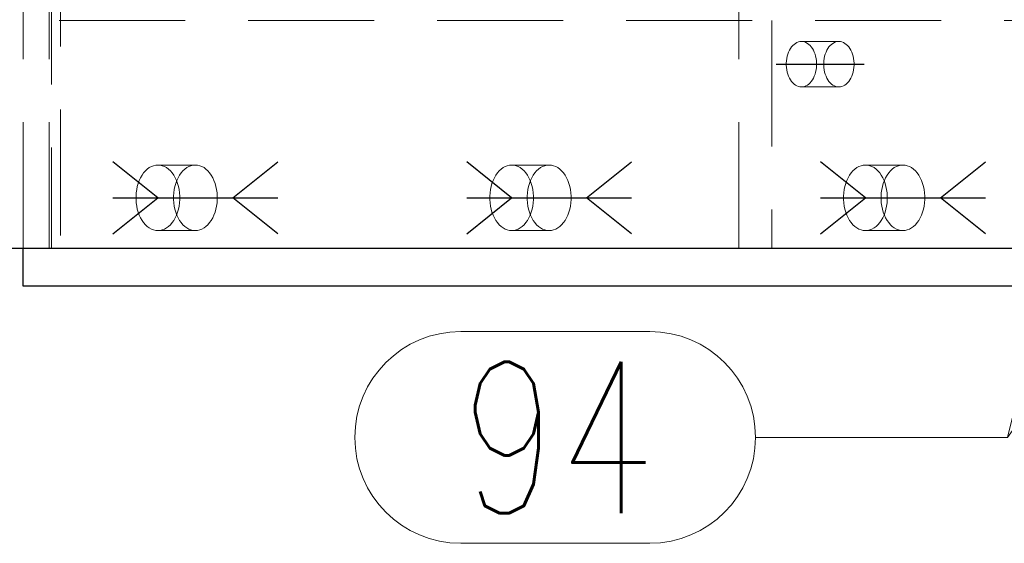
# Model space of a CAD drawing. Header units: millimetres. Extents: x 3528 to 4122, y 12541 to 12988.
# Tile 30 of 47: x 3917 to 3936, y 12706 to 12717. Entities that reach past the tile are written whole.
import ezdxf

# ---------------------------------------------------------------- set-up
doc = ezdxf.new("R2010")
doc.units = ezdxf.units.MM
doc.header["$LTSCALE"] = 10
doc.linetypes.add('HIDDEN', pattern=[0.375, 0.25, -0.125])
doc.linetypes.add('MITTE', pattern=[2, 1.25, -0.25, 0.25, -0.25])
for name, color, linetype in [('PS_BOLT', 4, 'Continuous'), ('PS_MID', 5, 'MITTE'), ('PS_SHAPE', 3, 'Continuous')]:
    doc.layers.add(name, color=color, linetype=linetype)
for name, color, linetype, lineweight in [('PS_Hidden', 2, 'HIDDEN', 9), ('PS_Pos', 1, 'Continuous', 15), ('PS_SOLID', 7, 'Continuous', 30)]:
    doc.layers.add(name, color=color, linetype=linetype, lineweight=lineweight)
doc.styles.add('simplex', font='simplex.shx', dxfattribs={"width": 0.75})

# ---------------------------------------------------------------- blocks, each defined once
blk = doc.blocks.new('*X321')
at = {"color": 30, "linetype": 'Continuous'}
for p, q in [((3919.292, 12713.204), (3918.399, 12713.918)), ((3920.779, 12713.204), (3921.672, 12713.918)), ((3918.399, 12712.49), (3919.292, 12713.204)), ((3918.399, 12713.204), (3921.672, 12713.204)), ((3921.672, 12712.49), (3920.779, 12713.204))]:
    blk.add_line(p, q, dxfattribs=at)
blk = doc.blocks.new('*X326')
at = {"color": 30, "linetype": 'Continuous'}
for p, q in [((3926.311, 12713.204), (3925.419, 12713.918)), ((3927.799, 12713.204), (3928.691, 12713.918)), ((3925.419, 12712.49), (3926.311, 12713.204)), ((3925.419, 12713.204), (3928.691, 12713.204)), ((3928.691, 12712.49), (3927.799, 12713.204))]:
    blk.add_line(p, q, dxfattribs=at)
blk = doc.blocks.new('*X330')
at = {"layer": 'PS_Hidden', "color": 2, "linetype": 'HIDDEN'}
for p, q in [((3917.361, 12722.454), (3917.361, 12711.454)), ((3916.618, 12712.204), (3916.618, 12721.704)), ((3917.132, 12712.204), (3917.132, 12721.704)), ((3917.18, 12721.704), (3917.18, 12712.204)), ((3930.821, 12712.204), (3930.821, 12721.704)), ((3699.831, 12716.719), (3950.391, 12716.719)), ((3931.477, 12716.719), (3931.477, 12712.204)), ((3931.823, 12716.13), (3931.843, 12716.164)), ((3931.843, 12716.164), (3931.865, 12716.196)), ((3931.865, 12716.196), (3931.889, 12716.224)), ((3931.889, 12716.224), (3931.915, 12716.248)), ((3931.915, 12716.248), (3931.942, 12716.268)), ((3931.942, 12716.268), (3931.971, 12716.284)), ((3931.971, 12716.284), (3932, 12716.295)), ((3932, 12716.295), (3932.03, 12716.302)), ((3932.03, 12716.302), (3932.061, 12716.304)), ((3932.061, 12716.304), (3932.091, 12716.302)), ((3932.804, 12716.304), (3932.061, 12716.304)), ((3932.091, 12716.302), (3932.121, 12716.295)), ((3932.121, 12716.295), (3932.151, 12716.284)), ((3932.151, 12716.284), (3932.179, 12716.268)), ((3932.179, 12716.268), (3932.207, 12716.248)), ((3932.207, 12716.248), (3932.233, 12716.224)), ((3932.233, 12716.224), (3932.257, 12716.196)), ((3932.257, 12716.196), (3932.279, 12716.164)), ((3932.279, 12716.164), (3932.299, 12716.13)), ((3932.586, 12716.164), (3932.567, 12716.13)), ((3932.608, 12716.196), (3932.586, 12716.164)), ((3932.633, 12716.224), (3932.608, 12716.196)), ((3932.658, 12716.248), (3932.633, 12716.224)), ((3932.686, 12716.268), (3932.658, 12716.248)), ((3932.714, 12716.284), (3932.686, 12716.268)), ((3932.744, 12716.295), (3932.714, 12716.284)), ((3932.774, 12716.302), (3932.744, 12716.295)), ((3932.804, 12716.304), (3932.774, 12716.302)), ((3932.835, 12716.302), (3932.804, 12716.304)), ((3932.865, 12716.295), (3932.835, 12716.302)), ((3932.894, 12716.284), (3932.865, 12716.295)), ((3932.923, 12716.268), (3932.894, 12716.284)), ((3932.95, 12716.248), (3932.923, 12716.268)), ((3932.976, 12716.224), (3932.95, 12716.248)), ((3933, 12716.196), (3932.976, 12716.224)), ((3933.022, 12716.164), (3933, 12716.196)), ((3933.042, 12716.13), (3933.022, 12716.164)), ((3931.769, 12715.967), (3931.779, 12716.011)), ((3931.779, 12716.011), (3931.791, 12716.053)), ((3931.791, 12716.053), (3931.805, 12716.092)), ((3931.805, 12716.092), (3931.823, 12716.13)), ((3932.299, 12716.13), (3932.316, 12716.092)), ((3932.316, 12716.092), (3932.331, 12716.053)), ((3932.331, 12716.053), (3932.343, 12716.011)), ((3932.343, 12716.011), (3932.352, 12715.967)), ((3932.522, 12716.011), (3932.513, 12715.967)), ((3932.534, 12716.053), (3932.522, 12716.011)), ((3932.549, 12716.092), (3932.534, 12716.053)), ((3932.567, 12716.13), (3932.549, 12716.092)), ((3933.06, 12716.092), (3933.042, 12716.13)), ((3933.074, 12716.053), (3933.06, 12716.092)), ((3933.087, 12716.011), (3933.074, 12716.053)), ((3933.096, 12715.967), (3933.087, 12716.011)), ((3931.76, 12715.877), (3931.763, 12715.923)), ((3931.76, 12715.832), (3931.76, 12715.877)), ((3931.763, 12715.786), (3931.76, 12715.832)), ((3931.763, 12715.923), (3931.769, 12715.967)), ((3931.769, 12715.742), (3931.763, 12715.786)), ((3932.352, 12715.967), (3932.358, 12715.923)), ((3932.358, 12715.786), (3932.352, 12715.742)), ((3932.358, 12715.923), (3932.361, 12715.877)), ((3932.361, 12715.832), (3932.358, 12715.786)), ((3932.361, 12715.877), (3932.361, 12715.832)), ((3932.507, 12715.923), (3932.504, 12715.877)), ((3932.504, 12715.877), (3932.504, 12715.832)), ((3932.504, 12715.832), (3932.507, 12715.786)), ((3932.513, 12715.967), (3932.507, 12715.923)), ((3932.507, 12715.786), (3932.513, 12715.742)), ((3933.102, 12715.923), (3933.096, 12715.967)), ((3933.096, 12715.742), (3933.102, 12715.786)), ((3933.105, 12715.877), (3933.102, 12715.923)), ((3933.102, 12715.786), (3933.105, 12715.832)), ((3933.105, 12715.832), (3933.105, 12715.877)), ((3931.779, 12715.698), (3931.769, 12715.742)), ((3931.791, 12715.656), (3931.779, 12715.698)), ((3931.805, 12715.616), (3931.791, 12715.656)), ((3931.823, 12715.579), (3931.805, 12715.616)), ((3931.843, 12715.544), (3931.823, 12715.579)), ((3932.299, 12715.579), (3932.279, 12715.544)), ((3932.316, 12715.616), (3932.299, 12715.579)), ((3932.331, 12715.656), (3932.316, 12715.616)), ((3932.343, 12715.698), (3932.331, 12715.656)), ((3932.352, 12715.742), (3932.343, 12715.698)), ((3932.513, 12715.742), (3932.522, 12715.698)), ((3932.522, 12715.698), (3932.534, 12715.656)), ((3932.534, 12715.656), (3932.549, 12715.616)), ((3932.549, 12715.616), (3932.567, 12715.579)), ((3932.567, 12715.579), (3932.586, 12715.544)), ((3933.022, 12715.544), (3933.042, 12715.579)), ((3933.042, 12715.579), (3933.06, 12715.616)), ((3933.06, 12715.616), (3933.074, 12715.656)), ((3933.074, 12715.656), (3933.087, 12715.698)), ((3933.087, 12715.698), (3933.096, 12715.742)), ((3931.865, 12715.513), (3931.843, 12715.544)), ((3931.889, 12715.485), (3931.865, 12715.513)), ((3931.915, 12715.461), (3931.889, 12715.485)), ((3931.942, 12715.441), (3931.915, 12715.461)), ((3931.971, 12715.425), (3931.942, 12715.441)), ((3932, 12715.414), (3931.971, 12715.425)), ((3932.03, 12715.407), (3932, 12715.414)), ((3932.061, 12715.404), (3932.03, 12715.407)), ((3932.091, 12715.407), (3932.061, 12715.404)), ((3932.804, 12715.404), (3932.061, 12715.404)), ((3932.121, 12715.414), (3932.091, 12715.407)), ((3932.151, 12715.425), (3932.121, 12715.414)), ((3932.179, 12715.441), (3932.151, 12715.425)), ((3932.207, 12715.461), (3932.179, 12715.441)), ((3932.233, 12715.485), (3932.207, 12715.461)), ((3932.257, 12715.513), (3932.233, 12715.485)), ((3932.279, 12715.544), (3932.257, 12715.513)), ((3932.586, 12715.544), (3932.608, 12715.513)), ((3932.608, 12715.513), (3932.633, 12715.485)), ((3932.633, 12715.485), (3932.658, 12715.461)), ((3932.658, 12715.461), (3932.686, 12715.441)), ((3932.686, 12715.441), (3932.714, 12715.425)), ((3932.714, 12715.425), (3932.744, 12715.414)), ((3932.744, 12715.414), (3932.774, 12715.407)), ((3932.774, 12715.407), (3932.804, 12715.404)), ((3932.804, 12715.404), (3932.835, 12715.407)), ((3932.835, 12715.407), (3932.865, 12715.414)), ((3932.865, 12715.414), (3932.894, 12715.425)), ((3932.894, 12715.425), (3932.923, 12715.441)), ((3932.923, 12715.441), (3932.95, 12715.461)), ((3932.95, 12715.461), (3932.976, 12715.485)), ((3932.976, 12715.485), (3933, 12715.513)), ((3933, 12715.513), (3933.022, 12715.544)), ((3919.12, 12713.802), (3919.162, 12713.825)), ((3919.162, 12713.825), (3919.204, 12713.841)), ((3919.204, 12713.841), (3919.248, 12713.851)), ((3919.248, 12713.851), (3919.292, 12713.854)), ((3919.292, 12713.854), (3919.336, 12713.851)), ((3920.035, 12713.854), (3919.292, 12713.854)), ((3919.336, 12713.851), (3919.379, 12713.841)), ((3919.379, 12713.841), (3919.422, 12713.825)), ((3919.422, 12713.825), (3919.463, 12713.802)), ((3919.905, 12713.825), (3919.864, 12713.802)), ((3919.948, 12713.841), (3919.905, 12713.825)), ((3919.991, 12713.851), (3919.948, 12713.841)), ((3920.035, 12713.854), (3919.991, 12713.851)), ((3920.079, 12713.851), (3920.035, 12713.854)), ((3920.123, 12713.841), (3920.079, 12713.851)), ((3920.165, 12713.825), (3920.123, 12713.841)), ((3920.207, 12713.802), (3920.165, 12713.825)), ((3926.14, 12713.802), (3926.181, 12713.825)), ((3926.181, 12713.825), (3926.224, 12713.841)), ((3926.224, 12713.841), (3926.267, 12713.851)), ((3926.267, 12713.851), (3926.311, 12713.854)), ((3926.311, 12713.854), (3926.355, 12713.851)), ((3927.055, 12713.854), (3926.311, 12713.854)), ((3926.355, 12713.851), (3926.399, 12713.841)), ((3926.399, 12713.841), (3926.441, 12713.825)), ((3926.441, 12713.825), (3926.483, 12713.802)), ((3926.925, 12713.825), (3926.884, 12713.802)), ((3926.968, 12713.841), (3926.925, 12713.825)), ((3927.011, 12713.851), (3926.968, 12713.841)), ((3927.055, 12713.854), (3927.011, 12713.851)), ((3927.099, 12713.851), (3927.055, 12713.854)), ((3927.142, 12713.841), (3927.099, 12713.851)), ((3927.185, 12713.825), (3927.142, 12713.841)), ((3927.226, 12713.802), (3927.185, 12713.825)), ((3933.16, 12713.802), (3933.201, 12713.825)), ((3933.201, 12713.825), (3933.243, 12713.841)), ((3933.243, 12713.841), (3933.287, 12713.851)), ((3933.287, 12713.851), (3933.331, 12713.854)), ((3933.331, 12713.854), (3933.375, 12713.851)), ((3934.075, 12713.854), (3933.331, 12713.854)), ((3933.375, 12713.851), (3933.418, 12713.841)), ((3933.418, 12713.841), (3933.461, 12713.825)), ((3933.461, 12713.825), (3933.502, 12713.802)), ((3933.945, 12713.825), (3933.903, 12713.802)), ((3933.987, 12713.841), (3933.945, 12713.825)), ((3934.031, 12713.851), (3933.987, 12713.841)), ((3934.075, 12713.854), (3934.031, 12713.851)), ((3934.119, 12713.851), (3934.075, 12713.854)), ((3934.162, 12713.841), (3934.119, 12713.851)), ((3934.205, 12713.825), (3934.162, 12713.841)), ((3934.246, 12713.802), (3934.205, 12713.825)), ((3918.948, 12713.602), (3918.977, 12713.652)), ((3918.977, 12713.652), (3919.009, 12713.698)), ((3919.009, 12713.698), (3919.043, 12713.738)), ((3919.043, 12713.738), (3919.081, 12713.773)), ((3919.081, 12713.773), (3919.12, 12713.802)), ((3919.463, 12713.802), (3919.503, 12713.773)), ((3919.503, 12713.773), (3919.54, 12713.738)), ((3919.54, 12713.738), (3919.575, 12713.698)), ((3919.575, 12713.698), (3919.607, 12713.652)), ((3919.607, 12713.652), (3919.635, 12713.602)), ((3919.72, 12713.652), (3919.692, 12713.602)), ((3919.752, 12713.698), (3919.72, 12713.652)), ((3919.787, 12713.738), (3919.752, 12713.698)), ((3919.825, 12713.773), (3919.787, 12713.738)), ((3919.864, 12713.802), (3919.825, 12713.773)), ((3920.246, 12713.773), (3920.207, 12713.802)), ((3920.284, 12713.738), (3920.246, 12713.773)), ((3920.318, 12713.698), (3920.284, 12713.738)), ((3920.35, 12713.652), (3920.318, 12713.698)), ((3920.379, 12713.602), (3920.35, 12713.652)), ((3925.968, 12713.602), (3925.996, 12713.652)), ((3925.996, 12713.652), (3926.028, 12713.698)), ((3926.028, 12713.698), (3926.063, 12713.738)), ((3926.063, 12713.738), (3926.1, 12713.773)), ((3926.1, 12713.773), (3926.14, 12713.802)), ((3926.483, 12713.802), (3926.522, 12713.773)), ((3926.522, 12713.773), (3926.56, 12713.738)), ((3926.56, 12713.738), (3926.594, 12713.698)), ((3926.594, 12713.698), (3926.626, 12713.652)), ((3926.626, 12713.652), (3926.655, 12713.602)), ((3926.74, 12713.652), (3926.711, 12713.602)), ((3926.772, 12713.698), (3926.74, 12713.652)), ((3926.807, 12713.738), (3926.772, 12713.698)), ((3926.844, 12713.773), (3926.807, 12713.738)), ((3926.884, 12713.802), (3926.844, 12713.773)), ((3927.266, 12713.773), (3927.226, 12713.802)), ((3927.303, 12713.738), (3927.266, 12713.773)), ((3927.338, 12713.698), (3927.303, 12713.738)), ((3927.37, 12713.652), (3927.338, 12713.698)), ((3927.399, 12713.602), (3927.37, 12713.652)), ((3932.987, 12713.602), (3933.016, 12713.652)), ((3933.016, 12713.652), (3933.048, 12713.698)), ((3933.048, 12713.698), (3933.083, 12713.738)), ((3933.083, 12713.738), (3933.12, 12713.773)), ((3933.12, 12713.773), (3933.16, 12713.802)), ((3933.502, 12713.802), (3933.542, 12713.773)), ((3933.542, 12713.773), (3933.579, 12713.738)), ((3933.579, 12713.738), (3933.614, 12713.698)), ((3933.614, 12713.698), (3933.646, 12713.652)), ((3933.646, 12713.652), (3933.675, 12713.602)), ((3933.76, 12713.652), (3933.731, 12713.602)), ((3933.792, 12713.698), (3933.76, 12713.652)), ((3933.826, 12713.738), (3933.792, 12713.698)), ((3933.864, 12713.773), (3933.826, 12713.738)), ((3933.903, 12713.802), (3933.864, 12713.773)), ((3934.286, 12713.773), (3934.246, 12713.802)), ((3934.323, 12713.738), (3934.286, 12713.773)), ((3934.358, 12713.698), (3934.323, 12713.738)), ((3934.39, 12713.652), (3934.358, 12713.698)), ((3934.418, 12713.602), (3934.39, 12713.652)), ((3918.871, 12713.367), (3918.884, 12713.43)), ((3918.884, 12713.43), (3918.902, 12713.491)), ((3918.902, 12713.491), (3918.923, 12713.548)), ((3918.923, 12713.548), (3918.948, 12713.602)), ((3919.628, 12713.43), (3919.615, 12713.367)), ((3919.645, 12713.491), (3919.628, 12713.43)), ((3919.635, 12713.602), (3919.661, 12713.548)), ((3919.667, 12713.548), (3919.645, 12713.491)), ((3919.661, 12713.548), (3919.682, 12713.491)), ((3919.692, 12713.602), (3919.667, 12713.548)), ((3919.682, 12713.491), (3919.699, 12713.43)), ((3919.699, 12713.43), (3919.712, 12713.367)), ((3920.404, 12713.548), (3920.379, 12713.602)), ((3920.426, 12713.491), (3920.404, 12713.548)), ((3920.443, 12713.43), (3920.426, 12713.491)), ((3920.456, 12713.367), (3920.443, 12713.43)), ((3925.891, 12713.367), (3925.904, 12713.43)), ((3925.904, 12713.43), (3925.921, 12713.491)), ((3925.921, 12713.491), (3925.943, 12713.548)), ((3925.943, 12713.548), (3925.968, 12713.602)), ((3926.648, 12713.43), (3926.634, 12713.367)), ((3926.665, 12713.491), (3926.648, 12713.43)), ((3926.655, 12713.602), (3926.68, 12713.548)), ((3926.686, 12713.548), (3926.665, 12713.491)), ((3926.68, 12713.548), (3926.701, 12713.491)), ((3926.711, 12713.602), (3926.686, 12713.548)), ((3926.701, 12713.491), (3926.719, 12713.43)), ((3926.719, 12713.43), (3926.732, 12713.367)), ((3927.424, 12713.548), (3927.399, 12713.602)), ((3927.445, 12713.491), (3927.424, 12713.548)), ((3927.463, 12713.43), (3927.445, 12713.491)), ((3927.476, 12713.367), (3927.463, 12713.43)), ((3932.91, 12713.367), (3932.923, 12713.43)), ((3932.923, 12713.43), (3932.941, 12713.491)), ((3932.941, 12713.491), (3932.962, 12713.548)), ((3932.962, 12713.548), (3932.987, 12713.602)), ((3933.667, 12713.43), (3933.654, 12713.367)), ((3933.684, 12713.491), (3933.667, 12713.43)), ((3933.675, 12713.602), (3933.7, 12713.548)), ((3933.706, 12713.548), (3933.684, 12713.491)), ((3933.7, 12713.548), (3933.721, 12713.491)), ((3933.731, 12713.602), (3933.706, 12713.548)), ((3933.721, 12713.491), (3933.738, 12713.43)), ((3933.738, 12713.43), (3933.752, 12713.367)), ((3934.443, 12713.548), (3934.418, 12713.602)), ((3934.465, 12713.491), (3934.443, 12713.548)), ((3934.482, 12713.43), (3934.465, 12713.491)), ((3934.495, 12713.367), (3934.482, 12713.43)), ((3918.858, 12713.237), (3918.862, 12713.303)), ((3918.858, 12713.171), (3918.858, 12713.237)), ((3918.862, 12713.303), (3918.871, 12713.367)), ((3919.606, 12713.303), (3919.601, 12713.237)), ((3919.601, 12713.237), (3919.601, 12713.171)), ((3919.615, 12713.367), (3919.606, 12713.303)), ((3919.712, 12713.367), (3919.721, 12713.303)), ((3919.721, 12713.303), (3919.726, 12713.237)), ((3919.726, 12713.237), (3919.726, 12713.171)), ((3920.465, 12713.303), (3920.456, 12713.367)), ((3920.469, 12713.237), (3920.465, 12713.303)), ((3920.469, 12713.171), (3920.469, 12713.237)), ((3925.877, 12713.237), (3925.882, 12713.303)), ((3925.877, 12713.171), (3925.877, 12713.237)), ((3925.882, 12713.303), (3925.891, 12713.367)), ((3926.625, 12713.303), (3926.621, 12713.237)), ((3926.621, 12713.237), (3926.621, 12713.171)), ((3926.634, 12713.367), (3926.625, 12713.303)), ((3926.732, 12713.367), (3926.741, 12713.303)), ((3926.741, 12713.303), (3926.745, 12713.237)), ((3926.745, 12713.237), (3926.745, 12713.171)), ((3927.485, 12713.303), (3927.476, 12713.367)), ((3927.489, 12713.237), (3927.485, 12713.303)), ((3927.489, 12713.171), (3927.489, 12713.237)), ((3932.897, 12713.237), (3932.901, 12713.303)), ((3932.897, 12713.171), (3932.897, 12713.237)), ((3932.901, 12713.303), (3932.91, 12713.367)), ((3933.645, 12713.303), (3933.641, 12713.237)), ((3933.641, 12713.237), (3933.641, 12713.171)), ((3933.654, 12713.367), (3933.645, 12713.303)), ((3933.752, 12713.367), (3933.76, 12713.303)), ((3933.76, 12713.303), (3933.765, 12713.237)), ((3933.765, 12713.237), (3933.765, 12713.171)), ((3934.504, 12713.303), (3934.495, 12713.367)), ((3934.509, 12713.237), (3934.504, 12713.303)), ((3934.509, 12713.171), (3934.509, 12713.237)), ((3918.862, 12713.106), (3918.858, 12713.171)), ((3918.871, 12713.041), (3918.862, 12713.106)), ((3918.884, 12712.979), (3918.871, 12713.041)), ((3919.601, 12713.171), (3919.606, 12713.106)), ((3919.606, 12713.106), (3919.615, 12713.041)), ((3919.615, 12713.041), (3919.628, 12712.979)), ((3919.712, 12713.041), (3919.699, 12712.979)), ((3919.721, 12713.106), (3919.712, 12713.041)), ((3919.726, 12713.171), (3919.721, 12713.106)), ((3920.443, 12712.979), (3920.456, 12713.041)), ((3920.456, 12713.041), (3920.465, 12713.106)), ((3920.465, 12713.106), (3920.469, 12713.171)), ((3925.882, 12713.106), (3925.877, 12713.171)), ((3925.891, 12713.041), (3925.882, 12713.106)), ((3925.904, 12712.979), (3925.891, 12713.041)), ((3926.621, 12713.171), (3926.625, 12713.106)), ((3926.625, 12713.106), (3926.634, 12713.041)), ((3926.634, 12713.041), (3926.648, 12712.979)), ((3926.732, 12713.041), (3926.719, 12712.979)), ((3926.741, 12713.106), (3926.732, 12713.041)), ((3926.745, 12713.171), (3926.741, 12713.106)), ((3927.463, 12712.979), (3927.476, 12713.041)), ((3927.476, 12713.041), (3927.485, 12713.106)), ((3927.485, 12713.106), (3927.489, 12713.171)), ((3932.901, 12713.106), (3932.897, 12713.171)), ((3932.91, 12713.041), (3932.901, 12713.106)), ((3932.923, 12712.979), (3932.91, 12713.041)), ((3933.641, 12713.171), (3933.645, 12713.106)), ((3933.645, 12713.106), (3933.654, 12713.041)), ((3933.654, 12713.041), (3933.667, 12712.979)), ((3933.752, 12713.041), (3933.738, 12712.979)), ((3933.76, 12713.106), (3933.752, 12713.041)), ((3933.765, 12713.171), (3933.76, 12713.106)), ((3934.482, 12712.979), (3934.495, 12713.041)), ((3934.495, 12713.041), (3934.504, 12713.106)), ((3934.504, 12713.106), (3934.509, 12713.171)), ((3918.902, 12712.918), (3918.884, 12712.979)), ((3918.923, 12712.861), (3918.902, 12712.918)), ((3918.948, 12712.807), (3918.923, 12712.861)), ((3919.628, 12712.979), (3919.645, 12712.918)), ((3919.661, 12712.861), (3919.635, 12712.807)), ((3919.645, 12712.918), (3919.667, 12712.861)), ((3919.682, 12712.918), (3919.661, 12712.861)), ((3919.667, 12712.861), (3919.692, 12712.807)), ((3919.699, 12712.979), (3919.682, 12712.918)), ((3920.379, 12712.807), (3920.404, 12712.861)), ((3920.404, 12712.861), (3920.426, 12712.918)), ((3920.426, 12712.918), (3920.443, 12712.979)), ((3925.921, 12712.918), (3925.904, 12712.979)), ((3925.943, 12712.861), (3925.921, 12712.918)), ((3925.968, 12712.807), (3925.943, 12712.861)), ((3926.648, 12712.979), (3926.665, 12712.918)), ((3926.68, 12712.861), (3926.655, 12712.807)), ((3926.665, 12712.918), (3926.686, 12712.861)), ((3926.701, 12712.918), (3926.68, 12712.861)), ((3926.686, 12712.861), (3926.711, 12712.807)), ((3926.719, 12712.979), (3926.701, 12712.918)), ((3927.399, 12712.807), (3927.424, 12712.861)), ((3927.424, 12712.861), (3927.445, 12712.918)), ((3927.445, 12712.918), (3927.463, 12712.979)), ((3932.941, 12712.918), (3932.923, 12712.979)), ((3932.962, 12712.861), (3932.941, 12712.918)), ((3932.987, 12712.807), (3932.962, 12712.861)), ((3933.667, 12712.979), (3933.684, 12712.918)), ((3933.7, 12712.861), (3933.675, 12712.807)), ((3933.684, 12712.918), (3933.706, 12712.861)), ((3933.721, 12712.918), (3933.7, 12712.861)), ((3933.706, 12712.861), (3933.731, 12712.807)), ((3933.738, 12712.979), (3933.721, 12712.918)), ((3934.418, 12712.807), (3934.443, 12712.861)), ((3934.443, 12712.861), (3934.465, 12712.918)), ((3934.465, 12712.918), (3934.482, 12712.979)), ((3918.977, 12712.757), (3918.948, 12712.807)), ((3919.009, 12712.711), (3918.977, 12712.757)), ((3919.043, 12712.671), (3919.009, 12712.711)), ((3919.081, 12712.636), (3919.043, 12712.671)), ((3919.54, 12712.671), (3919.503, 12712.636)), ((3919.575, 12712.711), (3919.54, 12712.671)), ((3919.607, 12712.757), (3919.575, 12712.711)), ((3919.635, 12712.807), (3919.607, 12712.757)), ((3919.692, 12712.807), (3919.72, 12712.757)), ((3919.72, 12712.757), (3919.752, 12712.711)), ((3919.752, 12712.711), (3919.787, 12712.671)), ((3919.787, 12712.671), (3919.825, 12712.636)), ((3920.246, 12712.636), (3920.284, 12712.671)), ((3920.284, 12712.671), (3920.318, 12712.711)), ((3920.318, 12712.711), (3920.35, 12712.757)), ((3920.35, 12712.757), (3920.379, 12712.807)), ((3925.996, 12712.757), (3925.968, 12712.807)), ((3926.028, 12712.711), (3925.996, 12712.757)), ((3926.063, 12712.671), (3926.028, 12712.711)), ((3926.1, 12712.636), (3926.063, 12712.671)), ((3926.56, 12712.671), (3926.522, 12712.636)), ((3926.594, 12712.711), (3926.56, 12712.671)), ((3926.626, 12712.757), (3926.594, 12712.711)), ((3926.655, 12712.807), (3926.626, 12712.757)), ((3926.711, 12712.807), (3926.74, 12712.757)), ((3926.74, 12712.757), (3926.772, 12712.711)), ((3926.772, 12712.711), (3926.807, 12712.671)), ((3926.807, 12712.671), (3926.844, 12712.636)), ((3927.266, 12712.636), (3927.303, 12712.671)), ((3927.303, 12712.671), (3927.338, 12712.711)), ((3927.338, 12712.711), (3927.37, 12712.757)), ((3927.37, 12712.757), (3927.399, 12712.807)), ((3933.016, 12712.757), (3932.987, 12712.807)), ((3933.048, 12712.711), (3933.016, 12712.757)), ((3933.083, 12712.671), (3933.048, 12712.711)), ((3933.12, 12712.636), (3933.083, 12712.671)), ((3933.579, 12712.671), (3933.542, 12712.636)), ((3933.614, 12712.711), (3933.579, 12712.671)), ((3933.646, 12712.757), (3933.614, 12712.711)), ((3933.675, 12712.807), (3933.646, 12712.757)), ((3933.731, 12712.807), (3933.76, 12712.757)), ((3933.76, 12712.757), (3933.792, 12712.711)), ((3933.792, 12712.711), (3933.826, 12712.671)), ((3933.826, 12712.671), (3933.864, 12712.636)), ((3934.286, 12712.636), (3934.323, 12712.671)), ((3934.323, 12712.671), (3934.358, 12712.711)), ((3934.358, 12712.711), (3934.39, 12712.757)), ((3934.39, 12712.757), (3934.418, 12712.807)), ((3919.12, 12712.607), (3919.081, 12712.636)), ((3919.162, 12712.584), (3919.12, 12712.607)), ((3919.204, 12712.568), (3919.162, 12712.584)), ((3919.248, 12712.558), (3919.204, 12712.568)), ((3919.292, 12712.554), (3919.248, 12712.558)), ((3919.336, 12712.558), (3919.292, 12712.554)), ((3920.035, 12712.554), (3919.292, 12712.554)), ((3919.379, 12712.568), (3919.336, 12712.558)), ((3919.422, 12712.584), (3919.379, 12712.568)), ((3919.463, 12712.607), (3919.422, 12712.584)), ((3919.503, 12712.636), (3919.463, 12712.607)), ((3919.825, 12712.636), (3919.864, 12712.607)), ((3919.864, 12712.607), (3919.905, 12712.584)), ((3919.905, 12712.584), (3919.948, 12712.568)), ((3919.948, 12712.568), (3919.991, 12712.558)), ((3919.991, 12712.558), (3920.035, 12712.554)), ((3920.035, 12712.554), (3920.079, 12712.558)), ((3920.079, 12712.558), (3920.123, 12712.568)), ((3920.123, 12712.568), (3920.165, 12712.584)), ((3920.165, 12712.584), (3920.207, 12712.607)), ((3920.207, 12712.607), (3920.246, 12712.636)), ((3926.14, 12712.607), (3926.1, 12712.636)), ((3926.181, 12712.584), (3926.14, 12712.607)), ((3926.224, 12712.568), (3926.181, 12712.584)), ((3926.267, 12712.558), (3926.224, 12712.568)), ((3926.311, 12712.554), (3926.267, 12712.558)), ((3926.355, 12712.558), (3926.311, 12712.554)), ((3927.055, 12712.554), (3926.311, 12712.554)), ((3926.399, 12712.568), (3926.355, 12712.558)), ((3926.441, 12712.584), (3926.399, 12712.568)), ((3926.483, 12712.607), (3926.441, 12712.584)), ((3926.522, 12712.636), (3926.483, 12712.607)), ((3926.844, 12712.636), (3926.884, 12712.607)), ((3926.884, 12712.607), (3926.925, 12712.584)), ((3926.925, 12712.584), (3926.968, 12712.568)), ((3926.968, 12712.568), (3927.011, 12712.558)), ((3927.011, 12712.558), (3927.055, 12712.554)), ((3927.055, 12712.554), (3927.099, 12712.558)), ((3927.099, 12712.558), (3927.142, 12712.568)), ((3927.142, 12712.568), (3927.185, 12712.584)), ((3927.185, 12712.584), (3927.226, 12712.607)), ((3927.226, 12712.607), (3927.266, 12712.636)), ((3933.16, 12712.607), (3933.12, 12712.636)), ((3933.201, 12712.584), (3933.16, 12712.607)), ((3933.243, 12712.568), (3933.201, 12712.584)), ((3933.287, 12712.558), (3933.243, 12712.568)), ((3933.331, 12712.554), (3933.287, 12712.558)), ((3933.375, 12712.558), (3933.331, 12712.554)), ((3934.075, 12712.554), (3933.331, 12712.554)), ((3933.418, 12712.568), (3933.375, 12712.558)), ((3933.461, 12712.584), (3933.418, 12712.568)), ((3933.502, 12712.607), (3933.461, 12712.584)), ((3933.542, 12712.636), (3933.502, 12712.607)), ((3933.864, 12712.636), (3933.903, 12712.607)), ((3933.903, 12712.607), (3933.945, 12712.584)), ((3933.945, 12712.584), (3933.987, 12712.568)), ((3933.987, 12712.568), (3934.031, 12712.558)), ((3934.031, 12712.558), (3934.075, 12712.554)), ((3934.075, 12712.554), (3934.119, 12712.558)), ((3934.119, 12712.558), (3934.162, 12712.568)), ((3934.162, 12712.568), (3934.205, 12712.584)), ((3934.205, 12712.584), (3934.246, 12712.607)), ((3934.246, 12712.607), (3934.286, 12712.636))]:
    blk.add_line(p, q, dxfattribs=at)
at = {"layer": 'PS_MID', "color": 5, "linetype": 'MITTE'}
for p, q in [((3931.561, 12715.854), (3933.304, 12715.854)), ((3918.792, 12713.204), (3920.535, 12713.204)), ((3925.811, 12713.204), (3927.555, 12713.204)), ((3932.831, 12713.204), (3934.575, 12713.204))]:
    blk.add_line(p, q, dxfattribs=at)
at = {"layer": 'PS_SOLID', "color": 7, "linetype": 'Continuous'}
for p, q in [((3699.831, 12712.204), (3951.047, 12712.204)), ((3916.618, 12711.454), (3916.618, 12712.204)), ((3938.481, 12711.454), (3916.618, 12711.454))]:
    blk.add_line(p, q, dxfattribs=at)
blk = doc.blocks.new('*X331')
at = {"color": 30, "linetype": 'Continuous'}
for p, q in [((3933.331, 12713.204), (3932.439, 12713.918)), ((3934.818, 12713.204), (3935.711, 12713.918)), ((3932.439, 12712.49), (3933.331, 12713.204)), ((3932.439, 12713.204), (3935.711, 12713.204)), ((3935.711, 12712.49), (3934.818, 12713.204))]:
    blk.add_line(p, q, dxfattribs=at)
blk = doc.blocks.new('*X337')
at = {"color": 1}
for p, q in [((3939.259, 12712.829), (3936.15, 12708.451)), ((3925.3, 12710.551), (3929.05, 12710.551)), ((3931.15, 12708.451), (3936.15, 12708.451)), ((3925.3, 12706.351), (3929.05, 12706.351))]:
    blk.add_line(p, q, dxfattribs=at)
for centre, start, end in [((3925.3, 12708.451), 90, 270), ((3929.05, 12708.451), 270, 90)]:
    blk.add_arc(centre, 2.1, start, end, dxfattribs=at)
at = {"color": 2, "style": 'simplex', "width": 0.75}
blk.add_text('94', height=3, dxfattribs=at).set_placement((3925.3, 12706.951))
blk = doc.blocks.new('*X338')
at = {"color": 1}
for p, q in [((3939.259, 12721.079), (3936.15, 12708.451)), ((3925.3, 12710.551), (3929.05, 12710.551)), ((3931.15, 12708.451), (3936.15, 12708.451)), ((3925.3, 12706.351), (3929.05, 12706.351))]:
    blk.add_line(p, q, dxfattribs=at)
for centre, start, end in [((3925.3, 12708.451), 90, 270), ((3929.05, 12708.451), 270, 90)]:
    blk.add_arc(centre, 2.1, start, end, dxfattribs=at)
at = {"color": 2, "style": 'simplex', "width": 0.75}
blk.add_text('94', height=3, dxfattribs=at).set_placement((3925.3, 12706.951))

msp = doc.modelspace()

# ---------------------------------------------------------------- block references
at = {"layer": 'PS_BOLT', "color": 30}
for name in ['*X321', '*X326', '*X331']:
    msp.add_blockref(name, (0, 0), dxfattribs=at)
at = {"layer": 'PS_Pos'}
for name in ['*X338', '*X337']:
    msp.add_blockref(name, (0, 0), dxfattribs=at)
at = {"layer": 'PS_SHAPE'}
msp.add_blockref('*X330', (0, 0), dxfattribs=at)

doc.saveas('drawing.dxf')
